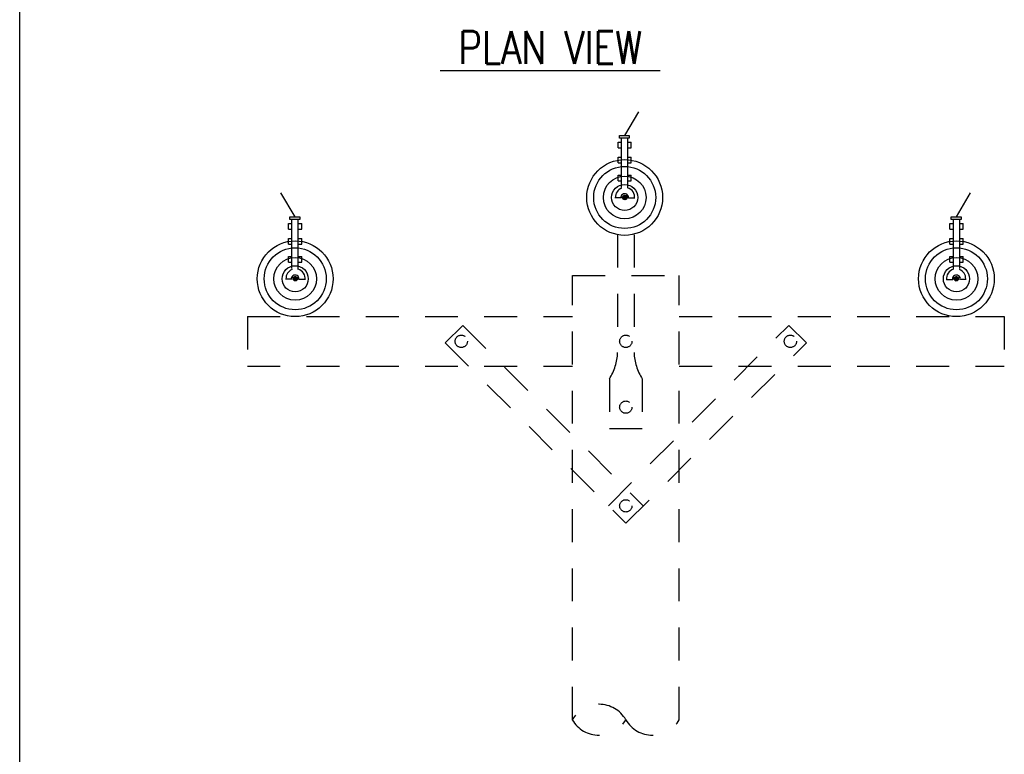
# Model space of a CAD drawing. Extents: x 0 to 7.1, y 0 to 9.85.
# Tile 2 of 7: x 0 to 3.74, y 4.2 to 7. Entities that reach past the tile are written whole.
import ezdxf

# ---------------------------------------------------------------- set-up
doc = ezdxf.new("R2010")
doc.units = 0
doc.header["$MEASUREMENT"] = 0
doc.linetypes.add('HIDDEN2', pattern=[0.1875, 0.125, -0.0625])
doc.layers.add('E-DETL', color=2, linetype='CONTINUOUS')
doc.layers.add('E-DETL-TEXT', color=3, linetype='CONTINUOUS')
doc.styles.add('ROMANS', font='ROMANS.SHX', dxfattribs={"width": 0.8})

msp = doc.modelspace()

# ---------------------------------------------------------------- linework, layer by layer
at = {"layer": 'E-DETL'}
for p, q in [((0, 0), (0, 9.8484)), ((2.2978, 6.555), (2.3517, 6.6456)), ((1.0463, 6.2462), (0.9924, 6.3369)), ((3.5578, 6.2462), (3.6117, 6.3369))]:
    msp.add_line(p, q, dxfattribs=at)
at = {"layer": 'E-DETL', "color": 4}
for p, q in [((2.2781, 6.5448), (2.2781, 6.5554)), ((2.2781, 6.5554), (2.3152, 6.5554)), ((2.3152, 6.5448), (2.2781, 6.5448)), ((2.2853, 6.3582), (2.2853, 6.5447)), ((2.3093, 6.3545), (2.3093, 6.545)), ((2.3152, 6.5554), (2.3152, 6.5448)), ((2.2727, 6.5085), (2.2727, 6.5301)), ((2.2727, 6.5301), (2.2853, 6.5301)), ((2.2727, 6.5085), (2.2853, 6.5085)), ((2.3093, 6.5301), (2.3228, 6.5301)), ((2.3093, 6.5085), (2.3228, 6.5085)), ((2.3228, 6.5085), (2.3228, 6.5301)), ((2.2727, 6.4515), (2.2727, 6.4727)), ((2.2727, 6.4727), (2.2853, 6.4727)), ((2.3093, 6.4727), (2.3228, 6.4727)), ((2.3228, 6.4515), (2.3228, 6.4727)), ((2.2727, 6.4515), (2.2853, 6.4515)), ((2.3093, 6.4515), (2.3228, 6.4515)), ((2.2727, 6.3827), (2.2727, 6.4042)), ((2.2727, 6.4042), (2.2853, 6.4042)), ((2.3093, 6.4042), (2.3228, 6.4042)), ((2.3228, 6.3827), (2.3228, 6.4042)), ((2.2727, 6.3827), (2.2853, 6.3827)), ((2.3093, 6.3827), (2.3228, 6.3827)), ((2.2986, 6.3279), (2.29, 6.3193)), ((2.2972, 6.3279), (2.2901, 6.3208)), ((2.2972, 6.3279), (2.2901, 6.3208)), ((2.2999, 6.3277), (2.2903, 6.3181)), ((2.3011, 6.3275), (2.2905, 6.3169)), ((2.2952, 6.3273), (2.2908, 6.3228)), ((2.302, 6.327), (2.2909, 6.3159)), ((2.3029, 6.3265), (2.2915, 6.3151)), ((2.3029, 6.3265), (2.2915, 6.3151)), ((2.3038, 6.326), (2.2921, 6.3143)), ((2.3044, 6.3252), (2.2927, 6.3135)), ((2.3051, 6.3244), (2.2936, 6.3129)), ((2.3057, 6.3236), (2.2945, 6.3124)), ((2.3061, 6.3226), (2.2953, 6.3118)), ((2.3061, 6.3226), (2.2953, 6.3118)), ((2.3064, 6.3215), (2.2965, 6.3116)), ((2.3067, 6.3203), (2.2977, 6.3114)), ((2.2827, 6.3185), (2.2609, 6.3185)), ((2.3065, 6.3188), (2.2991, 6.3114)), ((2.3063, 6.3172), (2.301, 6.3118)), ((2.3355, 6.3173), (2.3122, 6.3173)), ((1.0266, 6.2467), (1.0637, 6.2467)), ((1.0266, 6.236), (1.0266, 6.2467)), ((1.0637, 6.2467), (1.0637, 6.236)), ((3.5381, 6.236), (3.5381, 6.2467)), ((3.5381, 6.2467), (3.5752, 6.2467)), ((3.5752, 6.2467), (3.5752, 6.236)), ((1.0212, 6.1997), (1.0212, 6.2214)), ((1.0212, 6.2214), (1.0338, 6.2214)), ((1.0637, 6.236), (1.0266, 6.236)), ((1.0338, 6.0494), (1.0338, 6.2359)), ((1.0578, 6.0458), (1.0578, 6.2362)), ((1.0578, 6.2214), (1.0712, 6.2214)), ((1.0712, 6.1997), (1.0712, 6.2214)), ((3.5327, 6.1997), (3.5327, 6.2214)), ((3.5327, 6.2214), (3.5453, 6.2214)), ((3.5752, 6.236), (3.5381, 6.236)), ((3.5464, 6.0458), (3.5464, 6.2362)), ((3.5693, 6.2214), (3.5828, 6.2214)), ((3.5704, 6.0494), (3.5704, 6.2359)), ((3.5828, 6.1997), (3.5828, 6.2214)), ((1.0212, 6.1997), (1.0338, 6.1997)), ((1.0578, 6.1997), (1.0712, 6.1997)), ((3.5327, 6.1997), (3.5453, 6.1997)), ((3.5693, 6.1997), (3.5828, 6.1997)), ((1.0212, 6.1427), (1.0212, 6.1639)), ((1.0212, 6.1639), (1.0338, 6.1639)), ((1.0212, 6.1427), (1.0338, 6.1427)), ((1.0578, 6.1639), (1.0712, 6.1639)), ((1.0578, 6.1427), (1.0712, 6.1427)), ((1.0712, 6.1427), (1.0712, 6.1639)), ((3.5327, 6.1427), (3.5327, 6.1639)), ((3.5327, 6.1639), (3.5453, 6.1639)), ((3.5327, 6.1427), (3.5453, 6.1427)), ((3.5693, 6.1639), (3.5828, 6.1639)), ((3.5693, 6.1427), (3.5828, 6.1427)), ((3.5828, 6.1427), (3.5828, 6.1639)), ((1.0212, 6.074), (1.0212, 6.0955)), ((1.0212, 6.0955), (1.0338, 6.0955)), ((1.0212, 6.074), (1.0338, 6.074)), ((1.0578, 6.0955), (1.0712, 6.0955)), ((1.0578, 6.074), (1.0712, 6.074)), ((1.0712, 6.074), (1.0712, 6.0955)), ((3.5327, 6.074), (3.5327, 6.0955)), ((3.5327, 6.0955), (3.5453, 6.0955)), ((3.5327, 6.074), (3.5453, 6.074)), ((3.5693, 6.0955), (3.5828, 6.0955)), ((3.5693, 6.074), (3.5828, 6.074)), ((3.5828, 6.074), (3.5828, 6.0955)), ((1.0312, 6.0097), (1.0094, 6.0097)), ((1.0471, 6.0191), (1.0385, 6.0105)), ((1.0457, 6.0191), (1.0386, 6.012)), ((1.0457, 6.0191), (1.0386, 6.012)), ((1.0484, 6.019), (1.0388, 6.0093)), ((1.0496, 6.0188), (1.039, 6.0082)), ((1.0437, 6.0185), (1.0392, 6.0141)), ((1.0505, 6.0182), (1.0394, 6.0072)), ((1.0514, 6.0177), (1.04, 6.0063)), ((1.0514, 6.0177), (1.04, 6.0063)), ((1.0523, 6.0172), (1.0406, 6.0055)), ((1.0529, 6.0164), (1.0412, 6.0047)), ((1.0536, 6.0156), (1.0421, 6.0042)), ((1.0542, 6.0148), (1.043, 6.0036)), ((1.0546, 6.0138), (1.0438, 6.0031)), ((1.0546, 6.0138), (1.0438, 6.0031)), ((1.0549, 6.0127), (1.045, 6.0029)), ((1.0552, 6.0116), (1.0462, 6.0026)), ((1.055, 6.01), (1.0476, 6.0026)), ((1.0548, 6.0084), (1.0494, 6.003)), ((1.084, 6.0086), (1.0607, 6.0086)), ((3.5201, 6.0086), (3.5435, 6.0086)), ((3.549, 6.0116), (3.5579, 6.0026)), ((3.5491, 6.01), (3.5566, 6.0026)), ((3.5493, 6.0127), (3.5592, 6.0029)), ((3.5494, 6.0084), (3.5547, 6.003)), ((3.5496, 6.0138), (3.5604, 6.0031)), ((3.5496, 6.0138), (3.5604, 6.0031)), ((3.55, 6.0148), (3.5612, 6.0036)), ((3.5506, 6.0156), (3.5621, 6.0042)), ((3.5512, 6.0164), (3.5629, 6.0047)), ((3.5519, 6.0172), (3.5636, 6.0055)), ((3.5528, 6.0177), (3.5642, 6.0063)), ((3.5528, 6.0177), (3.5642, 6.0063)), ((3.5537, 6.0182), (3.5647, 6.0072)), ((3.5546, 6.0188), (3.5652, 6.0082)), ((3.5558, 6.019), (3.5654, 6.0093)), ((3.557, 6.0191), (3.5656, 6.0105)), ((3.5585, 6.0191), (3.5655, 6.012)), ((3.5585, 6.0191), (3.5655, 6.012)), ((3.5605, 6.0185), (3.5649, 6.0141)), ((3.573, 6.0097), (3.5947, 6.0097))]:
    msp.add_line(p, q, dxfattribs=at)
at = {"layer": 'E-DETL', "linetype": 'HIDDEN2'}
for p, q in [((2.2708, 6.1784), (2.2708, 5.7308)), ((2.3333, 6.1784), (2.3333, 5.7308)), ((2.099, 6.0233), (2.5052, 6.0233)), ((2.099, 4.3358), (2.099, 6.0233)), ((2.5052, 4.3358), (2.5052, 6.0233)), ((0.8646, 5.867), (2.099, 5.867)), ((0.8646, 5.867), (0.8646, 5.6795)), ((1.6826, 5.834), (1.6163, 5.7677)), ((1.6826, 5.834), (2.3684, 5.1483)), ((2.2358, 5.1483), (2.9215, 5.834)), ((2.5052, 5.867), (3.7396, 5.867)), ((2.9215, 5.834), (2.9878, 5.7677)), ((3.7396, 5.867), (3.7396, 5.6795)), ((1.6163, 5.7677), (2.3021, 5.082)), ((2.3021, 5.082), (2.9878, 5.7677)), ((0.8646, 5.6795), (2.099, 5.6795)), ((2.5052, 5.6795), (3.7396, 5.6795)), ((2.2396, 5.6302), (2.2396, 5.4427)), ((2.3646, 5.6302), (2.3646, 5.4427)), ((2.2396, 5.4427), (2.3646, 5.4427))]:
    msp.add_line(p, q, dxfattribs=at)
at = {"layer": 'E-DETL', "color": 4}
for centre, radius in [((2.2978, 6.3197), 0.1439), ((2.2978, 6.3197), 0.1177), ((2.2978, 6.3197), 0.0811), ((2.2978, 6.3197), 0.0496), ((2.2984, 6.3196), 0.00838), ((1.0463, 6.0109), 0.1439), ((3.5578, 6.0109), 0.1439), ((1.0463, 6.0109), 0.1177), ((3.5578, 6.0109), 0.1177), ((1.0463, 6.0109), 0.0811), ((1.0463, 6.0109), 0.0496), ((3.5578, 6.0109), 0.0811), ((3.5578, 6.0109), 0.0496), ((1.0469, 6.0109), 0.00838), ((3.5573, 6.0109), 0.00838)]:
    msp.add_circle(centre, radius, dxfattribs=at)
at = {"layer": 'E-DETL', "linetype": 'HIDDEN2'}
for centre in [(1.6771, 5.7733), (2.3021, 5.7733), (2.9271, 5.7733), (2.3021, 5.5233), (2.3021, 5.1483)]:
    msp.add_circle(centre, 0.0234, dxfattribs=at)
at = {"layer": 'E-DETL', "color": 4}
for centre, radius, start, end in [((2.2992, 6.3211), 0.0364, 111.5417, 182.8854), ((2.2977, 6.3191), 0.0148, 353.6005, 189.6142), ((2.2992, 6.3211), 0.0364, 351.2438, 74.999), ((1.0477, 6.0123), 0.0364, 111.5417, 182.8854), ((1.0462, 6.0104), 0.0148, 353.6004, 189.6143), ((1.0477, 6.0123), 0.0364, 351.2438, 74.9988), ((3.5565, 6.0123), 0.0364, 105.0011, 188.7556), ((3.5579, 6.0104), 0.0148, 350.3849, 186.3986), ((3.5565, 6.0123), 0.0364, 357.114, 68.4579)]:
    msp.add_arc(centre, radius, start, end, dxfattribs=at)
at = {"layer": 'E-DETL', "linetype": 'HIDDEN2'}
for centre, radius, start, end in [((2.067, 5.739), 0.204, 327.7803, 357.7054), ((2.5372, 5.739), 0.204, 182.294, 212.2191), ((2.2005, 4.2772), 0.1173, 30, 150), ((2.2005, 4.3944), 0.1173, 210, 330), ((2.4036, 4.3944), 0.1173, 210, 330)]:
    msp.add_arc(centre, radius, start, end, dxfattribs=at)
at = {"layer": 'E-DETL', "color": 4}
for p in [(2.2978, 6.3197), (1.0463, 6.0109), (3.5578, 6.0109)]:
    msp.add_point(p, dxfattribs=at)

# ---------------------------------------------------------------- texts
at = {"layer": 'E-DETL-TEXT', "style": 'ROMANS', "width": 0.8}
msp.add_text('%%U PLAN VIEW ', height=0.125, dxfattribs=at).set_placement((1.5972, 6.8269))

doc.saveas('drawing.dxf')
